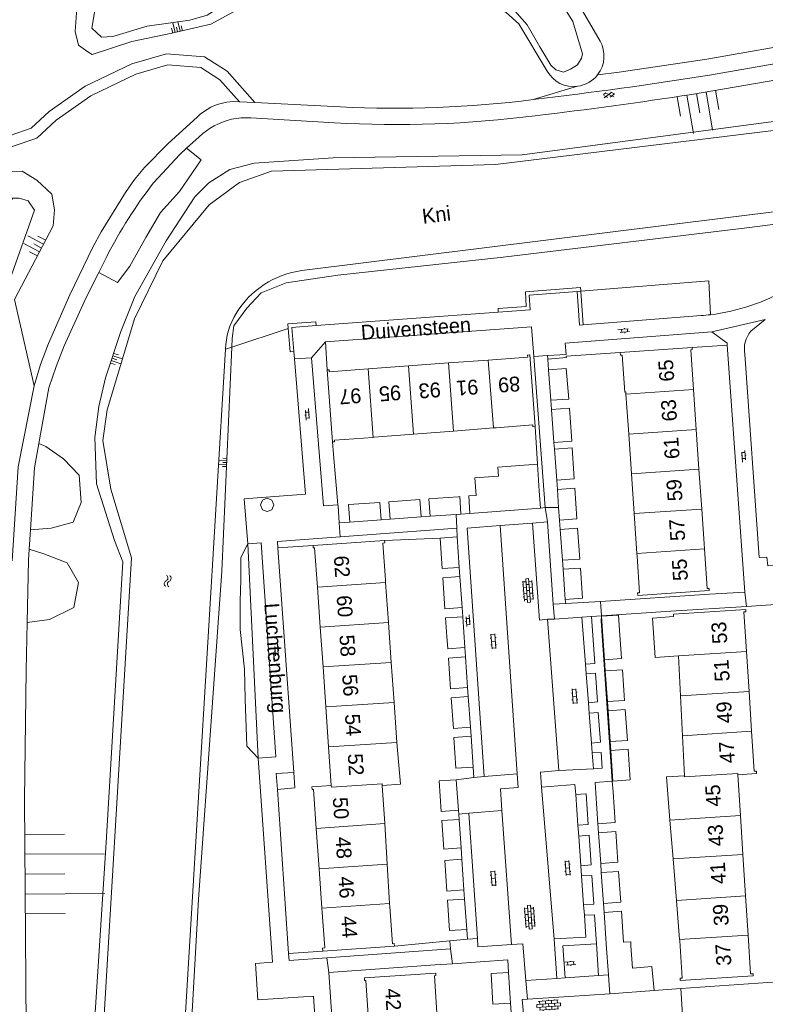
# Model space of a CAD drawing. Extents: x 99476 to 102828, y 406437 to 407931.
# Tile 26 of 162: x 99608 to 99708, y 407075 to 407208. Entities that reach past the tile are written whole.
import ezdxf

# ---------------------------------------------------------------- set-up
doc = ezdxf.new("R2010")
doc.units = 0
doc.header["$MEASUREMENT"] = 0
for name, color, linetype, lineweight in [('BG_bijgebouw', 253, 'Continuous', 0), ('BG_dakoverstek', 253, 'Continuous', 13), ('BG_dakoverstek bijgebouw', 253, 'Continuous', 0), ('BG_gesloten verharding', 253, 'Continuous', 0), ('BG_heg haag', 253, 'Continuous', 0), ('BG_hek', 253, 'Continuous', 0), ('BG_hoofdgebouw', 253, 'Continuous', 13), ('BG_huisnummer', 253, 'Continuous', 0), ('BG_insteek sloot', 253, 'Continuous', 0), ('BG_kant sloot', 253, 'Continuous', 0), ('BG_kant verharding', 253, 'Continuous', 0), ('BG_kant vijver', 253, 'Continuous', 0), ('BG_muur', 253, 'Continuous', 0), ('BG_naam waterloop', 253, 'Continuous', 0), ('BG_open verharding', 253, 'Continuous', 0), ('BG_raster', 253, 'Continuous', 0), ('BG_schutting', 253, 'Continuous', 0), ('BG_straatnaam', 253, 'Continuous', 0), ('BG_taludsymbool', 253, 'Continuous', 0), ('BG_tussenmuur', 253, 'Continuous', 0), ('BG_vlakafsluiter', 253, 'Continuous', 0), ('BG_watersymbool', 253, 'Continuous', 0)]:
    doc.layers.add(name, color=color, linetype=linetype, lineweight=lineweight)
doc.styles.add('Style-WORKING', font='WORKING.shx')

# ---------------------------------------------------------------- blocks, each defined once
blk = doc.blocks.new('S02OV6')
at = {"layer": 'BG_open verharding', "linetype": 'Continuous', "lineweight": 0}
for p, q in [((0, 0.20784), (1.371449, 0.20784)), ((0.085505, 0.20784), (0.085505, 0.268177)), ((0.485, -0.192), (0.486, 0.207)), ((0.885505, 0.20784), (0.885505, 0.31106)), ((1.285, -0.193), (1.285, 0.207)), ((0.268333, -0.19216), (1.549656, -0.19216)), ((0.885505, -0.32925), (0.885505, -0.19216))]:
    blk.add_line(p, q, dxfattribs=at)
blk = doc.blocks.new('S02OV2')
at = {"layer": 'BG_open verharding', "linetype": 'Continuous', "lineweight": 0}
for p, q in [((0.052866, 0.482148), (0.183301, 0.482148)), ((0.183301, -1.01785), (0.183301, 0.982147)), ((0.183301, 0.895191), (0.705039, 0.895191)), ((0.705039, -1.01785), (0.705039, 0.982147)), ((0.705039, 0.43867), (0.835473, 0.43867)), ((0.052866, -0.517416), (0.183301, -0.517416)), ((0.183301, -0.017851), (0.705039, -0.017851)), ((0.183301, -0.930894), (0.705039, -0.930894)), ((0.705039, -0.473938), (0.835473, -0.473938))]:
    blk.add_line(p, q, dxfattribs=at)
blk = doc.blocks.new('S04')
at = {"layer": 'BG_taludsymbool', "linetype": 'Continuous', "lineweight": 0}
for p, q in [((-0.5, 0), (-0.5, -0.5)), ((-0.25, 0), (-0.25, -1)), ((0, 0), (0, -0.5)), ((0.25, 0), (0.25, -1)), ((0.5, 0), (0.5, -0.5))]:
    blk.add_line(p, q, dxfattribs=at)
blk = doc.blocks.new('S02OV4')
at = {"layer": 'BG_open verharding', "linetype": 'Continuous', "lineweight": 0}
for p, q in [((0, -0.200092), (0, 0.200092)), ((0, 0.2), (3.201, 0.2)), ((0.214, 0.6), (2.9, 0.6)), ((0.4, 0.199), (0.4, 0.6)), ((0.8, 0.6), (0.8, 0.7)), ((0.8, -0.2), (0.8, 0.2)), ((1.2, 0.2), (1.2, 0.6)), ((1.6, 0.6), (1.6, 0.7)), ((1.6, -0.2), (1.6, 0.2)), ((2, 0.199), (2, 0.6)), ((2.4, 0.6), (2.4, 0.7)), ((2.4, -0.2), (2.4, 0.2)), ((2.8, 0.2), (2.8, 0.6)), ((3.2, -0.199908), (3.2, 0.200092)), ((0, -0.2), (3.2, -0.199)), ((0.31, -0.6), (2.9, -0.6)), ((0.4, -0.6), (0.399, -0.2)), ((0.8, -0.7), (0.8, -0.6)), ((1.2, -0.6), (1.2, -0.2)), ((1.6, -0.7), (1.6, -0.6)), ((2, -0.6), (1.999, -0.2)), ((2.4, -0.7), (2.4, -0.6)), ((2.8, -0.6), (2.8, -0.2))]:
    blk.add_line(p, q, dxfattribs=at)
blk = doc.blocks.new('S01GV2')
at = {"layer": 'BG_gesloten verharding', "linetype": 'Continuous', "lineweight": 0}
for p, q in [((-0.011625, -0.500414), (0.648313, 0.582897)), ((0.006945, 0.298967), (0.268018, 0.727007)), ((0.618374, -0.705844), (0.009489, 0.408468)), ((0.63697, 0.094645), (0.291267, 0.726467)), ((0.172792, -0.724773), (-0.009122, -0.392669)), ((0.31767, -0.728139), (0.629741, -0.216538))]:
    blk.add_line(p, q, dxfattribs=at)
blk = doc.blocks.new('WATERS')
at = {"layer": 'BG_watersymbool', "linetype": 'Continuous', "lineweight": 0}
for centre, start, end in [((-0.375, 0.25), 28.07249, 151.92751), ((-0.375, -0.2), 28.07249, 151.92751), ((0.375, 0.65), 208.07249, 331.92751), ((0.375, 0.2), 208.07249, 331.92751)]:
    blk.add_arc(centre, 0.425, start, end, dxfattribs=at)

msp = doc.modelspace()

# ---------------------------------------------------------------- linework, layer by layer
at = {"layer": 'BG_bijgebouw', "linetype": 'Continuous', "lineweight": 0}
for p, q in [((99679.074, 407160.344), (99681.433, 407160.514)), ((99679.074, 407160.344), (99679.373, 407156.215)), ((99681.795, 407156.39), (99681.433, 407160.514)), ((99679.373, 407156.215), (99681.795, 407156.39)), ((99679.462, 407154.988), (99681.878, 407155.163)), ((99679.462, 407154.988), (99679.785, 407150.539)), ((99682.18, 407150.712), (99681.878, 407155.163)), ((99679.785, 407150.539), (99682.18, 407150.712)), ((99679.851, 407149.622), (99682.243, 407149.795)), ((99679.851, 407149.622), (99680.155, 407145.433)), ((99682.529, 407145.604), (99682.243, 407149.795)), ((99680.155, 407145.433), (99682.529, 407145.604)), ((99677.792, 407143.999), (99677.96, 407141.653)), ((99680.244, 407144.206), (99682.613, 407144.377)), ((99680.244, 407144.206), (99680.422, 407141.756)), ((99682.896, 407140.227), (99682.613, 407144.377)), ((99663.07, 407140.58), (99666.577, 407140.832)), ((99666.577, 407140.832), (99667.239, 407140.881)), ((99672.595, 407141.268), (99668.456, 407140.969)), ((99677.96, 407141.653), (99673.822, 407141.356)), ((99680.422, 407141.756), (99680.545, 407140.057)), ((99656.477, 407140.103), (99652.258, 407139.799)), ((99661.853, 407140.492), (99657.704, 407140.192)), ((99680.545, 407140.057), (99682.896, 407140.227)), ((99680.635, 407138.81), (99682.982, 407138.979)), ((99680.635, 407138.81), (99680.937, 407134.641)), ((99683.267, 407134.809), (99682.982, 407138.979)), ((99664.416, 407137.639), (99666.73, 407137.8)), ((99666.73, 407137.8), (99667.017, 407133.68)), ((99680.937, 407134.641), (99683.267, 407134.809)), ((99681.025, 407133.424), (99683.351, 407133.592)), ((99681.025, 407133.424), (99681.32, 407129.36)), ((99667.395, 407128.254), (99667.103, 407132.453)), ((99667.771, 407122.857), (99667.481, 407127.027)), ((99686.606, 407121.22), (99686.339, 407125.075)), ((99665.457, 407122.695), (99667.771, 407122.857)), ((99668.146, 407117.48), (99667.858, 407121.62)), ((99686.997, 407115.573), (99686.71, 407119.724)), ((99668.519, 407112.123), (99668.231, 407116.253)), ((99687.369, 407110.186), (99687.081, 407114.346)), ((99668.894, 407106.746), (99668.605, 407110.896)), ((99666.9, 407100.928), (99666.616, 407105.039)), ((99685.426, 407103.244), (99685.715, 407099.105)), ((99667.25, 407095.85), (99666.985, 407099.692)), ((99685.801, 407097.878), (99686.09, 407093.738)), ((99667.642, 407090.174), (99667.356, 407094.315)), ((99686.176, 407092.511), (99686.465, 407088.361)), ((99668.013, 407084.837), (99667.727, 407088.947)), ((99686.551, 407087.134), (99686.842, 407082.954)), ((99686.842, 407082.954), (99686.85, 407082.841)), ((99686.85, 407082.841), (99687.137, 407078.719)), ((99673.92, 407074.9), (99673.67, 407079.06)), ((99687.331, 407076.176), (99693.312, 407076.604))]:
    msp.add_line(p, q, dxfattribs=at)
at = {"layer": 'BG_bijgebouw', "linetype": 'Continuous', "lineweight": 0, "flags": 128}
for points in [[(99656.477, 407140.103), (99656.307, 407142.45), (99652.088, 407142.147), (99652.258, 407139.799)], [(99661.853, 407140.492), (99661.683, 407142.838), (99657.534, 407142.539), (99657.704, 407140.192)], [(99663.07, 407140.58), (99662.9, 407142.926), (99664.104, 407143.013)], [(99667.239, 407140.881), (99667.069, 407143.227), (99666.901, 407143.215)], [(99669.294, 407143.388), (99668.286, 407143.315), (99668.456, 407140.969)], [(99667.017, 407133.68), (99664.703, 407133.519), (99664.416, 407137.639)], [(99681.32, 407129.36), (99683.63, 407129.52), (99683.351, 407133.592)], [(99667.103, 407132.453), (99664.789, 407132.292), (99665.081, 407128.092), (99667.395, 407128.254)], [(99667.481, 407127.027), (99665.167, 407126.865), (99665.342, 407124.353)], [(99688.625, 407125.233), (99688.923, 407121.381), (99686.606, 407121.22)], [(99667.858, 407121.62), (99665.543, 407121.458), (99665.822, 407117.318), (99668.146, 407117.48)], [(99686.71, 407119.724), (99689.028, 407119.885), (99689.32, 407115.735), (99686.997, 407115.573)], [(99668.231, 407116.253), (99665.907, 407116.091), (99666.239, 407111.964), (99668.519, 407112.123)], [(99687.081, 407114.346), (99689.406, 407114.508), (99689.699, 407110.349), (99687.369, 407110.186)], [(99668.605, 407110.896), (99666.28, 407110.734), (99666.569, 407106.584), (99668.894, 407106.746)], [(99687.452, 407108.989), (99687.74, 407104.849), (99690.074, 407105.011), (99689.783, 407109.152), (99687.452, 407108.989)], [(99666.616, 407105.039), (99664.291, 407104.886), (99664.581, 407100.775), (99666.9, 407100.928)], [(99685.715, 407099.105), (99688.048, 407099.267), (99687.76, 407103.406)], [(99666.985, 407099.692), (99664.669, 407099.539), (99664.94, 407095.697), (99667.25, 407095.85)], [(99686.09, 407093.738), (99688.422, 407093.9), (99688.133, 407098.04), (99685.801, 407097.878)], [(99667.356, 407094.315), (99665.048, 407094.162), (99665.341, 407090.022), (99667.642, 407090.174)], [(99686.465, 407088.361), (99688.797, 407088.523), (99688.507, 407092.673), (99686.176, 407092.511)], [(99667.727, 407088.947), (99665.428, 407088.795), (99665.718, 407084.686), (99668.013, 407084.837)], [(99689.174, 407083.116), (99688.882, 407087.296), (99686.551, 407087.134)], [(99693.312, 407076.604), (99693.003, 407079.831), (99690.379, 407079.624), (99690.17, 407082.618), (99690.14, 407083.193), (99689.174, 407083.116)], [(99673.67, 407079.06), (99671.32, 407078.92), (99671.56, 407074.76), (99673.92, 407074.9)], [(99687.137, 407078.719), (99687.231, 407077.371), (99687.331, 407076.176)]]:
    msp.add_lwpolyline(points, dxfattribs=at)
at = {"layer": 'BG_dakoverstek', "linetype": 'Continuous', "lineweight": 13, "flags": 128}
msp.add_lwpolyline([(99696.569, 407121.745), (99693.442, 407121.545), (99693.095, 407126.853), (99695.923, 407127.038)], dxfattribs=at)
at = {"layer": 'BG_dakoverstek bijgebouw', "linetype": 'Continuous', "lineweight": 0}
for p, q in [((99677.792, 407143.999), (99677.571, 407147.599)), ((99664.104, 407143.013), (99666.901, 407143.215)), ((99673.822, 407141.356), (99672.595, 407141.268)), ((99665.342, 407124.353), (99665.457, 407122.695)), ((99687.645, 407104.843), (99687.76, 407103.406))]:
    msp.add_line(p, q, dxfattribs=at)
at = {"layer": 'BG_dakoverstek bijgebouw', "linetype": 'Continuous', "lineweight": 0, "flags": 128}
for points in [[(99677.571, 407147.599), (99672.223, 407147.214), (99672.312, 407145.984), (99672.208, 407145.976)], [(99672.208, 407145.976), (99669.124, 407145.754), (99669.294, 407143.388)], [(99686.339, 407125.075), (99686.214, 407127.102), (99688.494, 407127.23), (99688.625, 407125.233)], [(99687.645, 407104.843), (99685.326, 407104.681), (99685.426, 407103.244)]]:
    msp.add_lwpolyline(points, dxfattribs=at)
at = {"layer": 'BG_heg haag', "linetype": 'Continuous', "lineweight": 0}
msp.add_line((99663.761, 407080.061), (99666.079, 407080.226), dxfattribs=at)
at = {"layer": 'BG_heg haag', "linetype": 'Continuous', "lineweight": 0, "flags": 128}
msp.add_lwpolyline([(99666.079, 407080.226), (99673.57, 407080.76), (99673.67, 407079.06)], dxfattribs=at)
at = {"layer": 'BG_hek', "linetype": 'Continuous', "lineweight": 0}
for p, q in [((99649.175, 407160.315), (99648.95, 407164.09)), ((99678.935, 407162.273), (99678.971, 407161.78)), ((99678.971, 407161.78), (99679.074, 407160.344)), ((99679.462, 407154.988), (99679.373, 407156.215)), ((99679.851, 407149.622), (99679.785, 407150.539)), ((99680.244, 407144.206), (99680.155, 407145.433)), ((99668.456, 407140.969), (99667.239, 407140.881)), ((99657.704, 407140.192), (99656.477, 407140.103)), ((99661.853, 407140.492), (99663.07, 407140.58)), ((99680.635, 407138.81), (99680.545, 407140.057)), ((99647.295, 407136.639), (99642.558, 407136.34)), ((99681.025, 407133.424), (99680.937, 407134.641)), ((99667.017, 407133.68), (99667.103, 407132.453)), ((99667.481, 407127.027), (99667.395, 407128.254)), ((99667.858, 407121.62), (99667.771, 407122.857)), ((99686.606, 407121.22), (99686.71, 407119.724)), ((99668.146, 407117.48), (99668.231, 407116.253)), ((99686.997, 407115.573), (99687.081, 407114.346)), ((99668.605, 407110.896), (99668.519, 407112.123)), ((99687.369, 407110.186), (99687.452, 407108.989)), ((99668.894, 407106.746), (99668.99, 407105.358)), ((99666.9, 407100.928), (99666.936, 407100.401)), ((99666.936, 407100.401), (99666.985, 407099.692)), ((99685.715, 407099.105), (99685.801, 407097.878)), ((99667.25, 407095.85), (99667.356, 407094.315)), ((99686.09, 407093.738), (99686.176, 407092.511)), ((99667.642, 407090.174), (99667.727, 407088.947)), ((99686.465, 407088.361), (99686.551, 407087.134)), ((99668.013, 407084.837), (99668.105, 407083.514)), ((99673.92, 407074.9), (99674, 407073.69))]:
    msp.add_line(p, q, dxfattribs=at)
at = {"layer": 'BG_hoofdgebouw', "linetype": 'Continuous', "lineweight": 13}
for p, q in [((99698.427, 407163.328), (99688.731, 407162.663)), ((99660.143, 407160.855), (99654.724, 407160.454)), ((99665.543, 407161.255), (99660.143, 407160.855)), ((99670.93, 407161.654), (99665.543, 407161.255)), ((99649.175, 407160.315), (99649.895, 407150.6)), ((99689.868, 407151.672), (99689.5, 407157.043)), ((99698.987, 407152.298), (99698.618, 407157.668)), ((99660.84, 407151.645), (99655.519, 407151.226)), ((99666.223, 407152.069), (99660.84, 407151.645)), ((99671.61, 407152.493), (99666.223, 407152.069)), ((99671.98, 407152.522), (99671.61, 407152.493)), ((99690.236, 407146.302), (99689.868, 407151.672)), ((99699.355, 407146.927), (99698.987, 407152.298)), ((99655.411, 407151.218), (99655.519, 407151.226)), ((99690.605, 407140.931), (99690.236, 407146.302)), ((99699.723, 407141.557), (99699.355, 407146.927)), ((99690.973, 407135.561), (99690.605, 407140.931)), ((99700.092, 407136.186), (99699.723, 407141.557)), ((99656.929, 407137.315), (99647.295, 407136.639)), ((99690.999, 407135.176), (99690.973, 407135.561)), ((99657.074, 407131.639), (99657.049, 407132.002)), ((99657.452, 407126.253), (99657.074, 407131.639)), ((99647.875, 407131.021), (99648.253, 407125.635)), ((99657.452, 407126.253), (99657.832, 407120.857)), ((99648.253, 407125.635), (99648.631, 407120.25)), ((99706.102, 407116.953), (99705.757, 407122.355)), ((99657.832, 407120.857), (99658.209, 407115.479)), ((99696.569, 407121.745), (99696.843, 407116.338)), ((99648.631, 407120.25), (99649.01, 407114.854)), ((99706.446, 407111.57), (99706.102, 407116.953)), ((99696.843, 407116.338), (99697.117, 407110.951)), ((99649.01, 407114.854), (99649.388, 407109.469)), ((99658.209, 407115.479), (99658.589, 407110.074)), ((99697.117, 407110.951), (99697.389, 407105.58)), ((99649.388, 407109.469), (99649.75, 407104.267)), ((99704.946, 407100.205), (99704.594, 407105.71)), ((99695.428, 407099.582), (99695.854, 407094.376)), ((99705.281, 407094.97), (99704.946, 407100.205)), ((99648.11, 407093.044), (99647.73, 407098.451)), ((99656.954, 407099.117), (99657.29, 407093.65)), ((99695.854, 407094.376), (99696.312, 407088.774)), ((99705.639, 407089.371), (99705.281, 407094.97)), ((99648.485, 407087.699), (99648.11, 407093.044)), ((99657.29, 407093.65), (99657.615, 407088.346)), ((99705.978, 407084.065), (99705.639, 407089.371)), ((99657.615, 407088.346), (99657.642, 407087.909)), ((99696.312, 407088.774), (99696.745, 407083.474)), ((99658.278, 407082.597), (99648.593, 407081.917)), ((99696.745, 407083.474), (99696.757, 407083.33))]:
    msp.add_line(p, q, dxfattribs=at)
at = {"layer": 'BG_hoofdgebouw', "linetype": 'Continuous', "lineweight": 13, "flags": 128}
for points in [[(99698.618, 407157.668), (99698.25, 407163.039), (99698.446, 407163.052), (99698.427, 407163.328)], [(99677.259, 407152.667), (99676.542, 407162.341), (99676.239, 407162.319), (99676.259, 407162.049), (99670.93, 407161.654)], [(99688.731, 407162.663), (99688.756, 407162.302), (99688.999, 407162.319), (99689.341, 407157.329)], [(99654.724, 407160.454), (99649.47, 407160.065), (99649.45, 407160.335), (99649.175, 407160.315)], [(99689.5, 407157.043), (99689.48, 407157.339), (99689.341, 407157.329)], [(99671.98, 407152.522), (99676.927, 407152.889), (99676.946, 407152.644), (99677.259, 407152.667)], [(99649.895, 407150.6), (99650.198, 407150.622), (99650.183, 407150.831), (99655.411, 407151.218)], [(99657.049, 407132.002), (99656.701, 407136.965), (99656.952, 407136.983), (99656.929, 407137.315)], [(99647.295, 407136.639), (99647.318, 407136.321), (99647.502, 407136.334), (99647.875, 407131.021)], [(99690.999, 407135.176), (99691.336, 407130.252), (99691.064, 407130.233), (99691.088, 407129.885), (99700.728, 407130.546), (99700.709, 407130.833), (99700.46, 407130.816), (99700.092, 407136.186)], [(99705.757, 407122.355), (99705.416, 407127.687), (99705.686, 407127.704), (99705.666, 407128.014), (99695.9, 407127.39), (99695.923, 407127.038)], [(99704.594, 407105.71), (99707.132, 407105.872), (99707.111, 407106.2), (99706.791, 407106.179), (99706.446, 407111.57)], [(99658.589, 407110.074), (99659.067, 407104.451), (99656.626, 407104.247)], [(99697.389, 407105.58), (99694.951, 407105.413), (99695.428, 407099.582)], [(99647.73, 407098.451), (99647.359, 407103.73), (99647.165, 407103.716), (99647.139, 407104.084), (99649.75, 407104.267)], [(99656.626, 407104.247), (99656.618, 407104.246), (99656.954, 407099.117)], [(99648.593, 407081.917), (99648.563, 407082.337), (99648.86, 407082.358), (99648.485, 407087.699)], [(99657.642, 407087.909), (99657.992, 407082.929), (99658.253, 407082.948), (99658.278, 407082.597)], [(99696.757, 407083.33), (99697.08, 407078.272), (99696.806, 407078.254), (99696.826, 407077.948), (99706.669, 407078.577), (99706.65, 407078.876), (99706.311, 407078.854), (99705.978, 407084.065)], [(99663.968, 407073.598), (99663.652, 407078.604), (99663.862, 407078.617), (99663.842, 407078.947), (99654.224, 407078.339), (99654.249, 407077.946), (99654.429, 407077.957), (99654.768, 407072.604)]]:
    msp.add_lwpolyline(points, dxfattribs=at)
at = {"layer": 'BG_insteek sloot', "linetype": 'Continuous', "lineweight": 0}
msp.add_line((99678.871, 407200.608), (99675.035, 407207.017), dxfattribs=at)
at = {"layer": 'BG_insteek sloot', "linetype": 'Continuous', "lineweight": 0, "flags": 128}
for points in [[(99617.501, 407202.872), (99622.842, 407204.623), (99628.257, 407205.731), (99633.502, 407206.972), (99636.572, 407208.598), (99638.726, 407210.215), (99640.369, 407212.03), (99640.903, 407216.105), (99639.862, 407218.367), (99637.162, 407220.34), (99633.043, 407221.824), (99629.481, 407221.855), (99626.127, 407221.447), (99622.038, 407220.014), (99619.28, 407217.746), (99616.988, 407213.11), (99615.401, 407209.091), (99615.196, 407205.968), (99615.657, 407204.108), (99616.887, 407203.205), (99617.501, 407202.872)], [(99665.77, 407222.04), (99680.8, 407213.64), (99686.01, 407204.68)], [(99659.659, 407217.088), (99666.6, 407212.934), (99673.343, 407208.534), (99675.035, 407207.017)], [(99675.502, 407189.334), (99745.737, 407198.623), (99750.151, 407199.847), (99753.589, 407201.517), (99754.259, 407201.9)], [(99767.826, 407192.603), (99760.174, 407188.334), (99754.044, 407186.211), (99748.118, 407184.892), (99736.977, 407183.501), (99705.788, 407179.497), (99672.954, 407175.517), (99650.617, 407173.11), (99643.662, 407172.043), (99640.299, 407170.694), (99638.34, 407168.643), (99636.623, 407166.258), (99636.382, 407164.535), (99636.331, 407163.395)], [(99675.502, 407189.334), (99649.999, 407188.934), (99639.323, 407188.212), (99636.075, 407187.365), (99633.245, 407185.538), (99631.331, 407183.652), (99627.492, 407177.711), (99623.262, 407170.239), (99621.344, 407165.504), (99619.306, 407159.242), (99618.397, 407155.366), (99617.863, 407151.188), (99618.064, 407144.949), (99620.517, 407137.309), (99621.612, 407134.413)], [(99605.391, 407186.669), (99606.54, 407187.088), (99608.032, 407187.103), (99610.046, 407185.903), (99612.066, 407184.024), (99612.394, 407181.891), (99612.246, 407179.753), (99606.99, 407169.828)], [(99636.331, 407163.395), (99634.989, 407133.168), (99631.84, 407088.882), (99630.215, 407060.221), (99627.7, 407022.49), (99631.044, 407017.069), (99632.193977, 407000)], [(99617.183, 407062.479), (99619.368, 407096.574), (99621.612, 407134.413)]]:
    msp.add_lwpolyline(points, dxfattribs=at)
at = {"layer": 'BG_insteek sloot', "linetype": 'Continuous', "lineweight": 0, "extrusion": (0, 0, -1)}
for centre, radius, start, end in [((-99682.440158, 407202.646721), 4.108284, 150.335411, 217.830457), ((-99682.439598, 407202.646693), 4.109886, 262.823933, 330.261245), ((-99682.437667, 407202.646974), 4.110407, 217.811946, 262.797716)]:
    msp.add_arc(centre, radius, start, end, dxfattribs=at)
at = {"layer": 'BG_kant sloot', "linetype": 'Continuous', "lineweight": 0}
for p, q in [((99743.27, 407196.79), (99671.89, 407188.019)), ((99645.79, 407173.71), (99748.543, 407186.511)), ((99622.776, 407134.967), (99618.437, 407062.144))]:
    msp.add_line(p, q, dxfattribs=at)
at = {"layer": 'BG_kant sloot', "linetype": 'Continuous', "lineweight": 0, "flags": 128}
for points in [[(99660.386, 407218.713), (99668.282, 407213.864), (99673.149, 407210.336), (99676.185, 407206.879), (99677.865, 407203.916), (99679.378, 407201.432), (99680.029, 407200.799), (99681.061, 407200.493), (99682.019, 407200.892), (99682.943, 407201.452), (99683.508, 407202.359), (99683.66, 407202.972), (99682.314, 407207.321), (99681.097, 407209.328), (99678.815, 407211.736), (99661.99, 407222.301)], [(99622.776, 407134.967), (99620.001, 407144.232), (99618.915, 407150.801), (99619.517, 407154.911), (99623.222, 407167.228), (99627.007, 407175.035), (99633.272, 407182.596), (99637.379, 407185.589), (99641.67, 407187.126), (99671.89, 407188.019)], [(99631.541267, 407000), (99630.44, 407017.17), (99627, 407022.14), (99635.47, 407163.112)]]:
    msp.add_lwpolyline(points, dxfattribs=at)
at = {"layer": 'BG_kant sloot', "linetype": 'Continuous', "lineweight": 0, "extrusion": (0, 0, -1)}
for centre, radius, start, end in [((-99647.336514, 407161.629465), 12.179123, 31.218814, 82.704845), ((-99645.278778, 407162.798255), 9.813795, 1.832044, 31.609971)]:
    msp.add_arc(centre, radius, start, end, dxfattribs=at)
at = {"layer": 'BG_kant verharding', "linetype": 'Continuous', "lineweight": 0}
for p, q in [((99639.442, 407196.373), (99637.35, 407196.479)), ((99650.992, 407195.79), (99639.442, 407196.373)), ((99638.908, 407194.307), (99650.16, 407193.66)), ((99630.207, 407190.209), (99631.93, 407191.775)), ((99618.386, 407173.474), (99619.455, 407175.615)), ((99647.708, 407166.298), (99672.283, 407168.088)), ((99683.739, 407166.409), (99699.652, 407167.641)), ((99708.302, 407167.101), (99706.341, 407165.542)), ((99648.95, 407164.09), (99647.06, 407161.94)), ((99705.54, 407130.36), (99703.168, 407163.653)), ((99644.784, 407161.829), (99644.706, 407162.794)), ((99678.61, 407141.75), (99677.056, 407162.109)), ((99650.64, 407142.11), (99650.666, 407141.991)), ((99650.831, 407139.696), (99650.666, 407141.991)), ((99677.96, 407141.653), (99678.61, 407141.75)), ((99652.258, 407139.799), (99650.831, 407139.696)), ((99672.539, 407139.326), (99676.916, 407139.665)), ((99676.916, 407139.665), (99678.91, 407139.82)), ((99678.91, 407139.82), (99679.696, 407128.723)), ((99608.979, 407136.128), (99609.15, 407138.768)), ((99666.7, 407138.97), (99650.929, 407137.797)), ((99666.73, 407137.8), (99666.7, 407138.97)), ((99672.539, 407139.326), (99674.81, 407105.83)), ((99642.558, 407136.34), (99644.694, 407106.032)), ((99700.782, 407130.053), (99705.54, 407130.36)), ((99679.696, 407128.723), (99679.84, 407126.69)), ((99695.543, 407127.76), (99705.768, 407128.415)), ((99679.84, 407126.69), (99678.93, 407126.69)), ((99678.93, 407126.69), (99680.45, 407106.27)), ((99683.565, 407126.973), (99679.84, 407126.69)), ((99684.84, 407127.07), (99683.565, 407126.973)), ((99684.046, 407120.609), (99683.565, 407126.973)), ((99685.295, 407120.734), (99684.84, 407127.07)), ((99686.135, 407126.495), (99687.645, 407104.843)), ((99685.295, 407120.734), (99684.046, 407120.609)), ((99684.144, 407119.309), (99684.046, 407120.609)), ((99685.39, 407119.416), (99684.144, 407119.309)), ((99684.439, 407115.406), (99684.144, 407119.309)), ((99685.668, 407115.534), (99685.39, 407119.416)), ((99684.439, 407115.406), (99685.668, 407115.534)), ((99684.544, 407114.017), (99684.439, 407115.406)), ((99684.544, 407114.017), (99685.771, 407114.101)), ((99684.85, 407109.974), (99684.544, 407114.017)), ((99686.058, 407110.106), (99685.771, 407114.101)), ((99684.85, 407109.974), (99686.058, 407110.106)), ((99684.949, 407108.658), (99684.85, 407109.974)), ((99684.949, 407108.658), (99686.16, 407108.693)), ((99684.949, 407108.658), (99685.11, 407106.532)), ((99680.45, 407106.27), (99685.11, 407106.532)), ((99670.37, 407105.47), (99668.99, 407105.358)), ((99674.81, 407105.83), (99670.37, 407105.47)), ((99642.47, 407103.72), (99643.995, 407081.59)), ((99682.625, 407104.415), (99678.11, 407104.02)), ((99678.11, 407104.02), (99679.834, 407083.563)), ((99682.625, 407104.415), (99682.723, 407103.046)), ((99684.145, 407103.142), (99682.723, 407103.046)), ((99682.723, 407103.046), (99683.019, 407098.909)), ((99684.424, 407099.022), (99684.145, 407103.142)), ((99668.32, 407100.52), (99666.936, 407100.401)), ((99668.32, 407100.52), (99672.74, 407100.9)), ((99669.455, 407083.605), (99668.32, 407100.52)), ((99672.74, 407100.9), (99674.044, 407082.795)), ((99683.019, 407098.909), (99684.424, 407099.022)), ((99683.019, 407098.909), (99683.124, 407097.435)), ((99683.124, 407097.435), (99684.523, 407097.561)), ((99683.411, 407093.423), (99683.124, 407097.435)), ((99684.795, 407093.549), (99684.523, 407097.561)), ((99684.795, 407093.549), (99683.411, 407093.423)), ((99683.411, 407093.423), (99683.509, 407092.057)), ((99683.509, 407092.057), (99684.891, 407092.121)), ((99683.788, 407088.153), (99683.509, 407092.057)), ((99685.155, 407088.242), (99684.891, 407092.121)), ((99683.788, 407088.153), (99685.155, 407088.242)), ((99683.788, 407088.153), (99683.887, 407086.763)), ((99683.887, 407086.763), (99685.25, 407086.836)), ((99685.516, 407082.909), (99685.25, 407086.836)), ((99665.81, 407082.22), (99665.736, 407083.293)), ((99679.834, 407083.563), (99680.193, 407078.24)), ((99685.806, 407078.627), (99685.516, 407082.909)), ((99649.151, 407081.01), (99665.81, 407082.22)), ((99649.42, 407079.04), (99663.761, 407080.061)), ((99651.672, 407045.252), (99649.42, 407079.04)), ((99685.806, 407078.627), (99681.29, 407078.316)), ((99687.137, 407078.719), (99685.806, 407078.627)), ((99680.193, 407078.24), (99675.99, 407077.95)), ((99681.29, 407078.316), (99680.193, 407078.24)), ((99696.897, 407076.861), (99711.53, 407077.91)), ((99693.312, 407076.604), (99696.897, 407076.861))]:
    msp.add_line(p, q, dxfattribs=at)
at = {"layer": 'BG_kant verharding', "linetype": 'Continuous', "lineweight": 0, "flags": 128}
for points in [[(99744.161, 407211.517), (99734.33, 407207.61), (99726.66, 407205.2), (99715.17, 407202.6), (99700.78, 407200.06)], [(99698.342, 407197.48), (99715.89, 407200.49), (99718.879, 407201.139)], [(99637.35, 407196.479), (99636.499, 407196.508), (99635.654, 407196.41)], [(99631.635, 407194.405), (99627.74, 407190.845), (99624.555, 407187.634), (99623.212, 407185.988), (99621.99, 407184.25), (99618.71, 407178.954), (99617.562, 407176.856), (99614.455, 407170.45), (99611.585, 407163.889), (99610.541, 407161.044), (99609.645, 407158.15)], [(99625.784, 407185.563), (99629.295, 407189.38), (99630.207, 407190.209)], [(99610.284, 407150.378), (99611.655, 407157.9), (99612.62, 407160.761), (99613.72, 407163.574), (99616.69, 407170.075), (99618.386, 407173.474)], [(99672.283, 407168.088), (99676.57, 407168.4), (99676.46, 407170.38), (99682.91, 407170.9)], [(99682.91, 407170.9), (99683.24, 407166.37), (99683.739, 407166.409)], [(99644.706, 407162.794), (99644.44, 407166.06), (99647.708, 407166.298)], [(99677.056, 407162.109), (99676.75, 407166.12), (99648.95, 407164.09)], [(99701.079, 407165.44), (99681.31, 407163.94), (99681.437, 407162.391)], [(99703.168, 407163.653), (99703.15, 407163.91), (99701.079, 407165.44)], [(99705.529, 407162.421), (99707.489, 407135.025), (99708.528, 407135.073), (99708.634, 407133.882), (99712.257, 407134.123)], [(99638.48, 407136.84), (99638.01, 407142.95), (99646.27, 407143.57), (99644.784, 407161.829)], [(99647.06, 407161.94), (99648.68, 407141.98), (99650.64, 407142.11)], [(99609.645, 407158.15), (99607.49, 407147.24), (99606.709, 407134.552)], [(99609.15, 407138.768), (99609.69, 407147.115), (99610.284, 407150.378)], [(99640.195, 407142.098), (99640.459, 407142.734), (99641.095, 407142.998), (99641.731, 407142.734), (99641.995, 407142.098), (99641.731, 407141.462), (99641.095, 407141.198), (99640.459, 407141.462), (99640.195, 407142.098)], [(99670.37, 407105.47), (99668.08, 407138.98), (99672.539, 407139.326)], [(99639.88, 407107.94), (99642.28, 407108.11), (99640.27, 407136.98), (99638.48, 407136.84)], [(99650.929, 407137.797), (99642.5, 407137.17), (99642.558, 407136.34)], [(99608.724, 407126.268), (99608.885, 407134.675), (99608.979, 407136.128)], [(99705.768, 407128.415), (99710.37, 407128.71), (99711.88, 407106.21), (99709.59, 407105.93), (99711.53, 407077.91)], [(99608.669, 407059.483), (99608.38, 407102.37), (99608.6, 407119.76), (99608.724, 407126.268)], [(99648.081, 407042.907), (99649.42, 407044.47), (99647.37, 407075.83), (99639.84, 407075.36), (99639.51, 407080.24), (99641.81, 407080.45), (99639.88, 407107.94)], [(99685.11, 407106.532), (99686.31, 407106.6), (99686.16, 407108.693)], [(99678.11, 407104.02), (99677.98, 407106.05), (99680.45, 407106.27)], [(99642.47, 407103.72), (99642.322, 407105.865), (99644.694, 407106.032)], [(99644.694, 407106.032), (99644.84, 407103.96), (99642.47, 407103.72)], [(99672.74, 407100.9), (99672.56, 407103.8), (99674.96, 407104), (99674.81, 407105.83)], [(99679.834, 407083.563), (99684.097, 407083.824), (99683.887, 407086.763)], [(99674.044, 407082.795), (99669.53, 407082.49), (99669.455, 407083.605)], [(99675.99, 407077.95), (99675.61, 407082.9), (99674.044, 407082.795)], [(99685.516, 407082.909), (99680.999, 407082.632), (99681.29, 407078.316)], [(99643.995, 407081.59), (99644.06, 407080.64), (99649.151, 407081.01)]]:
    msp.add_lwpolyline(points, dxfattribs=at)
at = {"layer": 'BG_kant verharding', "linetype": 'Continuous', "lineweight": 0, "extrusion": (0, 0, -1)}
for centre, radius, start, end in [((-99596.973911, 407865.145986), 673.138227, 261.128894, 263.171981), ((-99658.349746, 407344.374448), 148.76651, 262.796946, 272.834911), ((-99638.600119, 407184.625302), 9.777969, 46.987496, 76.298051), ((-99638.227579, 407185.11016), 9.221976, 77.833391, 94.231275), ((-99674.596287, 407147.520937), 61.885685, 26.998493, 37.93122)]:
    msp.add_arc(centre, radius, start, end, dxfattribs=at)
at = {"layer": 'BG_kant verharding', "linetype": 'Continuous', "lineweight": 0}
for centre, radius, start, end in [((99614.431991, 407734.681154), 543.714971, 276.63702, 278.877778), ((99636.607407, 407189.468387), 7.006781, 97.820448, 135.206963), ((99658.657523, 407338.537794), 145.126783, 266.643274, 277.370057), ((99697.505927, 407195.358185), 27.80043, 276.983498, 300.023463), ((99697.409179, 407196.393709), 28.840051, 274.460257, 276.924151), ((99709.390525, 407163.082466), 3.917769, 141.112773, 189.720224)]:
    msp.add_arc(centre, radius, start, end, dxfattribs=at)
at = {"layer": 'BG_kant vijver', "linetype": 'Continuous', "lineweight": 0, "flags": 128}
for points in [[(99618.766, 407205.191), (99617.464, 407206.433), (99617.878, 407209.049), (99619.725, 407214.054), (99622.877, 407217.58), (99626.015, 407219.207), (99630.449, 407220.067), (99633.744, 407219.592), (99636.031, 407218.192), (99637.814, 407216.311), (99638.412, 407214.282), (99638.124, 407212.583), (99636.749, 407211.076), (99635.07, 407209.465), (99632.981, 407208.188), (99630.681, 407207.486), (99624.89, 407206.679), (99620.291, 407205.309), (99618.766, 407205.191)], [(99603.036, 407175.01), (99606.211, 407182.777), (99606.781, 407183.461), (99607.663, 407183.47), (99608.853, 407183.109), (99609.714, 407181.863), (99606.419, 407172.603), (99605.407, 407172.016), (99604.217, 407172.275), (99603.256, 407173.384), (99603.036, 407175.01)]]:
    msp.add_lwpolyline(points, dxfattribs=at)
at = {"layer": 'BG_muur', "linetype": 'Continuous', "lineweight": 0}
for p, q in [((99681.437, 407162.391), (99678.935, 407162.273)), ((99668.99, 407105.358), (99666.616, 407105.039)), ((99668.105, 407083.514), (99665.736, 407083.293))]:
    msp.add_line(p, q, dxfattribs=at)
at = {"layer": 'BG_raster', "linetype": 'Continuous', "lineweight": 0}
for p, q in [((99650.045, 407148.891), (99649.895, 407150.6)), ((99650.64, 407142.11), (99650.407, 407144.765)), ((99648.593, 407081.917), (99643.995, 407081.59))]:
    msp.add_line(p, q, dxfattribs=at)
at = {"layer": 'BG_schutting', "linetype": 'Continuous', "lineweight": 0}
for p, q in [((99677.571, 407147.599), (99677.259, 407152.667)), ((99650.407, 407144.765), (99650.045, 407148.891)), ((99664.416, 407137.639), (99656.929, 407137.315)), ((99681.32, 407129.36), (99681.38, 407128.8)), ((99681.38, 407128.8), (99686.059, 407129.102)), ((99686.059, 407129.102), (99700.782, 407130.053)), ((99695.543, 407127.76), (99686.18, 407127.16)), ((99686.135, 407126.495), (99686.18, 407127.16)), ((99658.278, 407082.597), (99665.736, 407083.293))]:
    msp.add_line(p, q, dxfattribs=at)
at = {"layer": 'BG_tussenmuur', "linetype": 'Continuous', "lineweight": 0}
for p, q in [((99660.143, 407160.855), (99660.84, 407151.645)), ((99665.543, 407161.255), (99666.223, 407152.069)), ((99670.93, 407161.654), (99671.61, 407152.493)), ((99654.724, 407160.454), (99655.411, 407151.218)), ((99698.618, 407157.668), (99689.5, 407157.043)), ((99698.987, 407152.298), (99689.868, 407151.672)), ((99699.355, 407146.927), (99690.236, 407146.302)), ((99699.723, 407141.557), (99690.605, 407140.931)), ((99700.092, 407136.186), (99690.973, 407135.561)), ((99647.875, 407131.021), (99657.074, 407131.639)), ((99648.253, 407125.635), (99657.452, 407126.253)), ((99696.569, 407121.745), (99705.757, 407122.355)), ((99648.631, 407120.25), (99657.832, 407120.857)), ((99706.102, 407116.953), (99696.843, 407116.338)), ((99649.01, 407114.854), (99658.209, 407115.479)), ((99706.446, 407111.57), (99697.117, 407110.951)), ((99649.388, 407109.469), (99658.589, 407110.074)), ((99695.428, 407099.582), (99704.946, 407100.205)), ((99647.73, 407098.451), (99656.954, 407099.117)), ((99695.854, 407094.376), (99705.281, 407094.97)), ((99648.11, 407093.044), (99657.29, 407093.65)), ((99696.312, 407088.774), (99705.639, 407089.371)), ((99648.485, 407087.699), (99657.615, 407088.346)), ((99696.745, 407083.474), (99705.978, 407084.065))]:
    msp.add_line(p, q, dxfattribs=at)
at = {"layer": 'BG_tussenmuur', "linetype": 'Continuous', "lineweight": 0, "flags": 128}
for points in [[(99697.389, 407105.58), (99697.399, 407105.43), (99704.584, 407105.86), (99704.594, 407105.71)], [(99649.75, 407104.267), (99649.768, 407104.016), (99656.608, 407104.502), (99656.626, 407104.247)]]:
    msp.add_lwpolyline(points, dxfattribs=at)
at = {"layer": 'BG_vlakafsluiter', "linetype": 'Continuous', "lineweight": 0}
for p, q in [((99677.003, 407196.782), (99682.953, 407198.569)), ((99682.91, 407170.9), (99683.408, 407170.94)), ((99683.739, 407166.409), (99683.408, 407170.94)), ((99606.99, 407169.828), (99609.645, 407158.15)), ((99708.302, 407167.101), (99701.079, 407165.44)), ((99643.951, 407165.899), (99636.331, 407163.395)), ((99636.331, 407163.395), (99635.47, 407163.112)), ((99698.427, 407163.328), (99703.168, 407163.653)), ((99678.935, 407162.273), (99677.056, 407162.109)), ((99647.06, 407161.94), (99644.784, 407161.829)), ((99666.7, 407138.97), (99666.577, 407140.832)), ((99678.61, 407141.75), (99680.422, 407141.756)), ((99678.61, 407141.75), (99678.91, 407139.82)), ((99650.831, 407139.696), (99650.929, 407137.797)), ((99639.88, 407107.94), (99638.48, 407136.84)), ((99705.54, 407130.36), (99705.768, 407128.415)), ((99681.38, 407128.8), (99679.696, 407128.723)), ((99686.059, 407129.102), (99686.18, 407127.16)), ((99684.84, 407127.07), (99686.18, 407127.16)), ((99668.105, 407083.514), (99669.455, 407083.605)), ((99649.42, 407079.04), (99649.151, 407081.01)), ((99665.81, 407082.22), (99666.079, 407080.226)), ((99675.99, 407077.95), (99676.206, 407075.443)), ((99697.176, 407072.597), (99696.897, 407076.861))]:
    msp.add_line(p, q, dxfattribs=at)
at = {"layer": 'BG_vlakafsluiter', "linetype": 'Continuous', "lineweight": 0, "flags": 128}
for points in [[(99754.838, 407213.803), (99752.588, 407214.453), (99749.471, 407214.744), (99746.353, 407214.446), (99743.446, 407213.6), (99733.593, 407209.684), (99726.087, 407207.326), (99714.736, 407204.757), (99700.429, 407202.232), (99688.606, 407200.494), (99685.685, 407200.127)], [(99591.269, 407199.578), (99592.205, 407199.828), (99593.607, 407199.38), (99594.729, 407198.565), (99599.971, 407193.912), (99602.568, 407192.604), (99604.514, 407191.942), (99606.425, 407191.944), (99609.249, 407192.913), (99611.706, 407195.162), (99616.542, 407198.573), (99622.829, 407201.599), (99627.527, 407202.964), (99632.653, 407202.558), (99635.719, 407200.601), (99639.442, 407196.373)], [(99591.337, 407197.893), (99591.671, 407198.133), (99592.167, 407198.265), (99592.92, 407198.025), (99593.787, 407197.394), (99599.122, 407192.661), (99601.985, 407191.218), (99604.266, 407190.442), (99606.675, 407190.444), (99610.032, 407191.596), (99612.648, 407193.992), (99617.305, 407197.276), (99623.367, 407200.193), (99627.682, 407201.447), (99632.161, 407201.092), (99634.733, 407199.45), (99637.35, 407196.479)], [(99618.386, 407173.474), (99620.922, 407172.087), (99622.553, 407174.301), (99624.728, 407178.186), (99626.709, 407181.565), (99629.273, 407184.4), (99632.186, 407188.634), (99630.207, 407190.209)], [(99683.408, 407170.94), (99683.372, 407171.439), (99675.934, 407170.839), (99676.044, 407168.863), (99672.247, 407168.586), (99672.283, 407168.088)], [(99683.408, 407170.94), (99700.697, 407172.328), (99700.886, 407167.764)], [(99647.708, 407166.298), (99647.672, 407166.797), (99643.901, 407166.522), (99643.951, 407165.899)], [(99643.951, 407165.899), (99644.207, 407162.757), (99644.706, 407162.794)], [(99678.971, 407161.78), (99681.47, 407161.99), (99681.456, 407162.164), (99688.731, 407162.663)], [(99609.15, 407138.768), (99611.952, 407138.975), (99614.929, 407139.769), (99616.02, 407142.448), (99615.723, 407146.119), (99613.639, 407148.302), (99611.258, 407149.988), (99610.284, 407150.378)], [(99676.916, 407139.665), (99677.845, 407126.549), (99678.93, 407126.69)], [(99639.88, 407107.94), (99638.341, 407109.547), (99638.125, 407115.9), (99638.052, 407119.943), (99637.475, 407125.284), (99637.475, 407129.11), (99637.547, 407131.998), (99637.547, 407135.03), (99638.48, 407136.84)], [(99608.724, 407126.268), (99611.754, 407126.672), (99615.028, 407128.26), (99615.624, 407131.633), (99614.135, 407134.312), (99610.96, 407135.502), (99608.979, 407136.128)], [(99676.206, 407075.443), (99681.862, 407075.785), (99687.331, 407076.176)], [(99675.91, 407071.09), (99675.493, 407075.4), (99676.206, 407075.443)]]:
    msp.add_lwpolyline(points, dxfattribs=at)

# ---------------------------------------------------------------- block references
at = {"layer": 'BG_gesloten verharding', "linetype": 'Continuous', "lineweight": 0, "rotation": 277.757426}
msp.add_blockref('S01GV2', (99687.186, 407197.725), dxfattribs=at)
at = {"layer": 'BG_open verharding', "linetype": 'Continuous', "lineweight": 0}
for name, p, rotation in [('S02OV6', (99688.432, 407165.553), 4.302011), ('S02OV6', (99646.459, 407155.11), 274.012171), ('S02OV6', (99705.445, 407147.891), 94.07336399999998), ('S02OV4', (99676.41, 407128.976), 94.24486199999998), ('S02OV6', (99668.138, 407127.279), 273.897896), ('S02OV2', (99672.066, 407123.717), 184.244862), ('S02OV6', (99642.298, 407123.3), 274.012171), ('S02OV2', (99683.008, 407116.32), 184.244862), ('S02OV2', (99682.073, 407093.147), 184.244862), ('S02OV2', (99672.066, 407091.743), 184.244862), ('S02OV4', (99676.644, 407084.896), 94.24486199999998), ('S02OV6', (99681.162, 407080.211), 3.955038), ('S02OV4', (99677.484, 407074.529), 4.073364)]:
    msp.add_blockref(name, p, dxfattribs=dict(at, rotation=rotation))
at = {"layer": 'BG_taludsymbool', "linetype": 'Continuous', "lineweight": 0}
for p, xscale, yscale, zscale, rotation in [((99629.017, 407205.911), 1.342057, 1.342057, 1.342057, 193.311412), ((99699.01, 407197.595), 5.252606, 5.252606, 5.252606, 9.733108), ((99610.661, 407176.76), 2.395481, 2.395481, 2.395481, 242.0977549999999), ((99620.169, 407161.894), 1.361714, 1.361714, 1.361714, 71.990836), ((99635.64, 407147.824), 1.088059, 1.088059, 1.088059, 267.471562), ((99608.448, 407092.309), 10.733241, 10.733241, 10.733241, 90.38435099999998)]:
    msp.add_blockref('S04', p, dxfattribs=dict(at, xscale=xscale, yscale=yscale, zscale=zscale, rotation=rotation))
at = {"layer": 'BG_watersymbool', "linetype": 'Continuous', "lineweight": 0, "rotation": 86.50230500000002}
msp.add_blockref('WATERS', (99627.899, 407131.824), dxfattribs=at)

# ---------------------------------------------------------------- texts
at = {"layer": 'BG_huisnummer', "linetype": 'Continuous', "lineweight": 0, "style": 'Style-WORKING'}
for s, rotation, p in [('65', 93.897896, (99696.034, 407158.813)), ('89', 184.244862, (99675.152, 407159.46)), ('95', 184.244862, (99659.079, 407158.27)), ('93', 184.244862, (99664.437, 407158.666)), ('91', 184.244862, (99669.507, 407159.042)), ('97', 184.244862, (99653.721, 407157.873)), ('63', 93.897896, (99696.402, 407153.443)), ('61', 93.897896, (99696.75, 407148.36)), ('59', 93.897896, (99697.14, 407142.682)), ('57', 93.897896, (99697.508, 407137.311)), ('62', 274.012171, (99650.087, 407135.205)), ('55', 93.897896, (99697.876, 407131.941)), ('60', 274.012171, (99650.462, 407129.861)), ('53', 93.669254, (99703.181, 407123.45)), ('58', 274.012171, (99650.836, 407124.536)), ('51', 93.669254, (99703.506, 407118.36)), ('56', 274.012171, (99651.211, 407119.192)), ('49', 93.669254, (99703.869, 407112.696)), ('54', 274.012171, (99651.587, 407113.847)), ('47', 93.669254, (99704.213, 407107.319)), ('52', 274.012171, (99651.962, 407108.503)), ('45', 93.669254, (99702.359, 407101.475)), ('50', 274.012171, (99649.942, 407102.622)), ('43', 93.669254, (99702.703, 407096.104)), ('48', 274.012171, (99650.317, 407097.279)), ('41', 93.669254, (99703.027, 407091.02)), ('46', 274.012171, (99650.692, 407091.936)), ('39', 93.669254, (99703.387, 407085.388)), ('44', 274.012171, (99651.068, 407086.593)), ('37', 93.669254, (99703.731, 407080.017)), ('42', 273.612075, (99657.005, 407076.826))]:
    msp.add_text(s, height=2, rotation=rotation, dxfattribs=at).set_placement(p)
at = {"layer": 'BG_naam waterloop', "linetype": 'Continuous', "lineweight": 0, "style": 'Style-WORKING'}
msp.add_text('Kni', height=2, rotation=7.125016, dxfattribs=at).set_placement((99662.133, 407180.024))
at = {"layer": 'BG_straatnaam', "linetype": 'Continuous', "lineweight": 0, "style": 'Style-WORKING'}
for s, rotation, p in [('Duivensteen', 4.187705, (99653.82, 407164.363)), ('Luchtenburg', 273.955038, (99640.711, 407128.8))]:
    msp.add_text(s, height=2, rotation=rotation, dxfattribs=at).set_placement(p)

doc.saveas('drawing.dxf')
